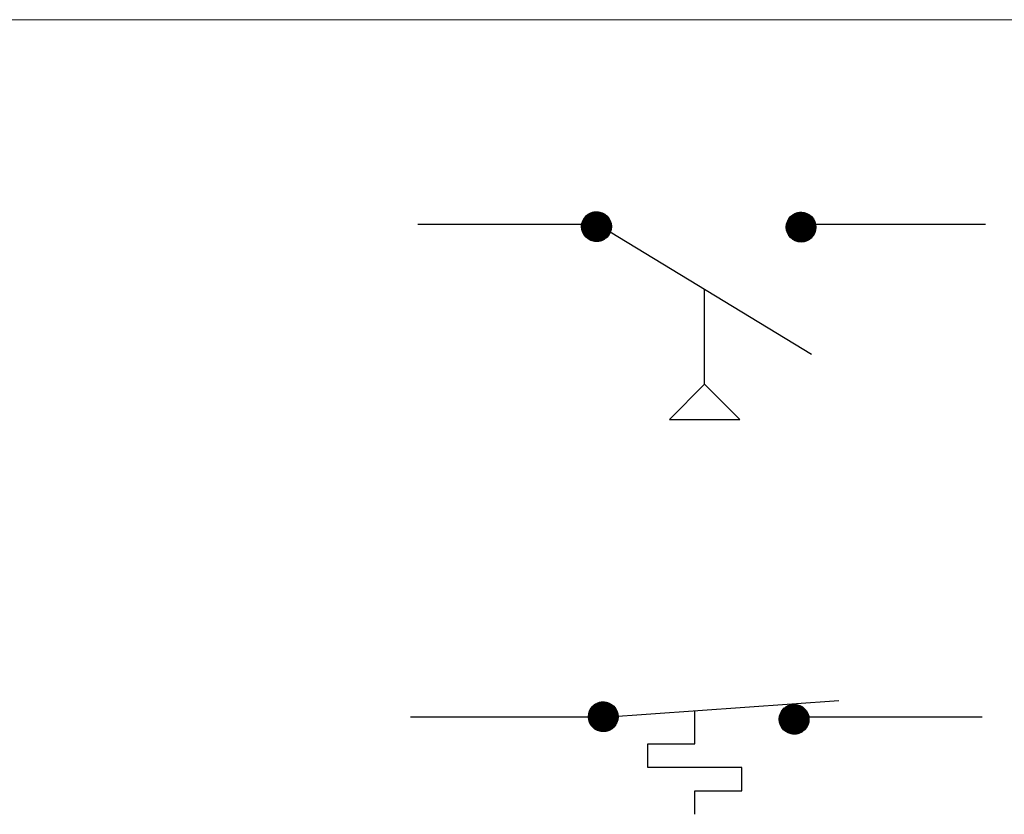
# Model space of a CAD drawing. Header units: inches. Extents: x 0.7 to 29.5, y 0.5 to 20.5.
# Tile 7 of 9: x 5.5 to 7.9, y 18.6 to 20.5. Entities that reach past the tile are written whole.
import ezdxf

# ---------------------------------------------------------------- set-up
doc = ezdxf.new("R2010")
doc.units = ezdxf.units.IN
doc.header["$MEASUREMENT"] = 0
doc.layers.get('0').update_dxf_attribs({"lineweight": 13})
doc.layers.add('M-ANNO-SYMB', color=6, linetype='Continuous', lineweight=30)
doc.layers.add('M-DIAG-GRPH', color=6, linetype='Continuous', lineweight=13)

# ---------------------------------------------------------------- blocks, each defined once
blk = doc.blocks.new('*U217')
at = {"color": 0}
for p, q in [((10.4849, 6.9662), (10.5488, 7.0301)), ((10.4849, 6.967), (10.5479, 7.0301)), ((10.4849, 6.9644), (10.5505, 7.03)), ((10.4849, 6.9653), (10.5496, 7.03)), ((10.4849, 6.9679), (10.547, 7.03)), ((10.4849, 6.9688), (10.5461, 7.03)), ((10.4849, 6.9698), (10.5452, 7.03)), ((10.485, 6.9636), (10.5514, 7.03)), ((10.485, 6.9627), (10.5522, 7.0299)), ((10.485, 6.9707), (10.5442, 7.0299)), ((10.4851, 6.9619), (10.553, 7.0299)), ((10.4851, 6.9716), (10.5433, 7.0299)), ((10.4851, 6.9611), (10.5538, 7.0298)), ((10.4851, 6.9726), (10.5423, 7.0298)), ((10.4852, 6.9603), (10.5546, 7.0297)), ((10.4852, 6.9736), (10.5413, 7.0297)), ((10.4853, 6.9595), (10.5554, 7.0296)), ((10.4854, 6.9746), (10.5403, 7.0296)), ((10.4854, 6.9587), (10.5562, 7.0295)), ((10.4855, 6.9579), (10.557, 7.0294)), ((10.4855, 6.9756), (10.5393, 7.0294)), ((10.4856, 6.9572), (10.5578, 7.0293)), ((10.4856, 6.9766), (10.5383, 7.0293)), ((10.4857, 6.9564), (10.5585, 7.0292)), ((10.4858, 6.9777), (10.5372, 7.0291)), ((10.4859, 6.9556), (10.5593, 7.0291)), ((10.486, 6.9549), (10.56, 7.0289)), ((10.486, 6.9788), (10.5361, 7.0289)), ((10.4861, 6.9542), (10.5608, 7.0288)), ((10.4862, 6.9799), (10.535, 7.0287)), ((10.4863, 6.9534), (10.5615, 7.0286)), ((10.4865, 6.9527), (10.5622, 7.0285)), ((10.4865, 6.981), (10.5339, 7.0284)), ((10.4866, 6.952), (10.5629, 7.0283)), ((10.4868, 6.9513), (10.5637, 7.0281)), ((10.4868, 6.9822), (10.5327, 7.0281)), ((10.487, 6.9506), (10.5644, 7.028)), ((10.4871, 6.9834), (10.5315, 7.0278)), ((10.4872, 6.9499), (10.565, 7.0278)), ((10.4874, 6.9492), (10.5657, 7.0276)), ((10.4874, 6.9846), (10.5303, 7.0275)), ((10.4876, 6.9485), (10.5664, 7.0274)), ((10.4878, 6.9478), (10.5671, 7.0272)), ((10.4878, 6.9859), (10.529, 7.0271)), ((10.488, 6.9472), (10.5678, 7.0269)), ((10.4882, 6.9465), (10.5684, 7.0267)), ((10.4883, 6.9872), (10.5277, 7.0267)), ((10.4884, 6.9458), (10.5691, 7.0265)), ((10.4887, 6.9452), (10.5697, 7.0263)), ((10.4888, 6.9886), (10.5263, 7.0262)), ((10.4889, 6.9445), (10.5704, 7.026)), ((10.4891, 6.9439), (10.571, 7.0258)), ((10.4893, 6.99), (10.5249, 7.0256)), ((10.4894, 6.9433), (10.5717, 7.0255)), ((10.4897, 6.9426), (10.5723, 7.0253)), ((10.4899, 6.942), (10.5729, 7.025)), ((10.4899, 6.9915), (10.5234, 7.025)), ((10.4902, 6.9414), (10.5735, 7.0248)), ((10.4904, 6.9408), (10.5741, 7.0245)), ((10.4906, 6.9931), (10.5218, 7.0243)), ((10.4907, 6.9402), (10.5747, 7.0242)), ((10.491, 6.9396), (10.5753, 7.0239)), ((10.4913, 6.939), (10.5759, 7.0236)), ((10.4914, 6.9948), (10.5201, 7.0235)), ((10.4916, 6.9384), (10.5765, 7.0233)), ((10.4919, 6.9378), (10.5771, 7.023)), ((10.4922, 6.9372), (10.5777, 7.0227)), ((10.4923, 6.9966), (10.5183, 7.0226)), ((10.4925, 6.9367), (10.5783, 7.0224)), ((10.4928, 6.9361), (10.5789, 7.0221)), ((10.4931, 6.9355), (10.5794, 7.0218)), ((10.4934, 6.935), (10.58, 7.0215)), ((10.4935, 6.9986), (10.5163, 7.0215)), ((10.4938, 6.9344), (10.5805, 7.0212)), ((10.4941, 6.9338), (10.5811, 7.0208)), ((10.4944, 6.9333), (10.5816, 7.0205)), ((10.4948, 6.9328), (10.5822, 7.0201)), ((10.4948, 7.0009), (10.5141, 7.0201)), ((10.4951, 6.9322), (10.5827, 7.0198)), ((10.4955, 6.9317), (10.5832, 7.0194)), ((10.4958, 6.9312), (10.5838, 7.0191)), ((10.4962, 6.9306), (10.5843, 7.0187)), ((10.4966, 6.9301), (10.5848, 7.0184)), ((10.4967, 7.0036), (10.5113, 7.0182)), ((10.4969, 6.9296), (10.5853, 7.018)), ((10.4973, 6.9291), (10.5858, 7.0176)), ((10.4977, 6.9286), (10.5863, 7.0172)), ((10.4981, 6.9281), (10.5868, 7.0169)), ((10.4985, 6.9276), (10.5873, 7.0165)), ((10.4989, 6.9271), (10.5878, 7.0161)), ((10.4992, 6.9266), (10.5883, 7.0157)), ((10.4996, 6.9261), (10.5888, 7.0153)), ((10.4998, 7.0076), (10.5074, 7.0151)), ((10.5001, 6.9256), (10.5893, 7.0149)), ((10.5005, 6.9252), (10.5898, 7.0145)), ((10.5009, 6.9247), (10.5902, 7.0141)), ((10.5013, 6.9242), (10.5907, 7.0136)), ((10.5017, 6.9238), (10.5912, 7.0132)), ((10.5021, 6.9233), (10.5916, 7.0128)), ((10.5026, 6.9229), (10.5921, 7.0124)), ((10.503, 6.9224), (10.5925, 7.0119)), ((10.5035, 6.922), (10.593, 7.0115)), ((10.5039, 6.9215), (10.5934, 7.011)), ((10.5043, 6.9211), (10.5938, 7.0106)), ((10.5048, 6.9207), (10.5943, 7.0101)), ((10.5053, 6.9202), (10.5947, 7.0097)), ((10.5057, 6.9198), (10.5951, 7.0092)), ((10.5062, 6.9194), (10.5955, 7.0087)), ((10.5067, 6.919), (10.5959, 7.0083)), ((10.5071, 6.9186), (10.5963, 7.0078)), ((10.5076, 6.9182), (10.5968, 7.0073)), ((10.5081, 6.9178), (10.5972, 7.0068)), ((10.5086, 6.9174), (10.5975, 7.0063)), ((10.5091, 6.917), (10.5979, 7.0059)), ((10.5096, 6.9166), (10.5983, 7.0054)), ((10.5101, 6.9162), (10.5987, 7.0049)), ((10.5106, 6.9158), (10.5991, 7.0043)), ((10.5111, 6.9155), (10.5995, 7.0038)), ((10.5116, 6.9151), (10.5998, 7.0033)), ((10.5121, 6.9147), (10.6002, 7.0028)), ((10.5127, 6.9144), (10.6006, 7.0023)), ((10.5132, 6.914), (10.6009, 7.0017)), ((10.5137, 6.9137), (10.6013, 7.0012)), ((10.5143, 6.9133), (10.6016, 7.0007)), ((10.5148, 6.913), (10.6019, 7.0001)), ((10.5153, 6.9127), (10.6023, 6.9996)), ((10.5159, 6.9123), (10.6026, 6.999)), ((10.5165, 6.912), (10.6029, 6.9985)), ((10.517, 6.9117), (10.6033, 6.9979)), ((10.5176, 6.9114), (10.6036, 6.9973)), ((10.5182, 6.911), (10.6039, 6.9968)), ((10.5187, 6.9107), (10.6042, 6.9962)), ((10.5193, 6.9104), (10.6045, 6.9956)), ((10.5199, 6.9101), (10.6048, 6.995)), ((10.5205, 6.9098), (10.6051, 6.9944)), ((10.5211, 6.9096), (10.6054, 6.9938)), ((10.5217, 6.9093), (10.6057, 6.9932)), ((10.5223, 6.909), (10.6059, 6.9926)), ((10.5229, 6.9087), (10.6062, 6.992)), ((10.5235, 6.9085), (10.6065, 6.9914)), ((10.5242, 6.9082), (10.6067, 6.9908)), ((10.5248, 6.908), (10.607, 6.9901)), ((10.5254, 6.9077), (10.6072, 6.9895)), ((10.5261, 6.9075), (10.6075, 6.9889)), ((10.5267, 6.9072), (10.6077, 6.9882)), ((10.5274, 6.907), (10.6079, 6.9876)), ((10.528, 6.9068), (10.6082, 6.9869)), ((10.5287, 6.9066), (10.6084, 6.9862)), ((10.5294, 6.9063), (10.6086, 6.9856)), ((10.53, 6.9061), (10.6088, 6.9849)), ((10.5307, 6.9059), (10.609, 6.9842)), ((10.5314, 6.9057), (10.6092, 6.9835)), ((10.5321, 6.9056), (10.6094, 6.9828)), ((10.5328, 6.9054), (10.6096, 6.9821)), ((10.5335, 6.9052), (10.6097, 6.9814)), ((10.5342, 6.905), (10.6099, 6.9807)), ((10.535, 6.9049), (10.6101, 6.98)), ((10.5357, 6.9047), (10.6102, 6.9792)), ((10.5364, 6.9046), (10.6104, 6.9785)), ((10.5372, 6.9044), (10.6105, 6.9777)), ((10.5379, 6.9043), (10.6106, 6.977)), ((10.5387, 6.9042), (10.6107, 6.9762)), ((10.5395, 6.9041), (10.6109, 6.9755)), ((10.5403, 6.904), (10.611, 6.9747)), ((10.541, 6.9039), (10.611, 6.9739)), ((10.5418, 6.9038), (10.6111, 6.9731)), ((10.5427, 6.9037), (10.6112, 6.9723)), ((10.5435, 6.9037), (10.6113, 6.9715)), ((10.5443, 6.9036), (10.6113, 6.9706)), ((10.5451, 6.9036), (10.6114, 6.9698)), ((10.546, 6.9035), (10.6114, 6.9689)), ((10.5468, 6.9035), (10.6114, 6.9681)), ((10.5477, 6.9035), (10.6114, 6.9672)), ((10.5486, 6.9035), (10.6114, 6.9663)), ((10.5495, 6.9035), (10.6114, 6.9654)), ((10.5504, 6.9035), (10.6114, 6.9645)), ((10.5513, 6.9036), (10.6114, 6.9636)), ((10.5523, 6.9036), (10.6113, 6.9627)), ((10.5532, 6.9037), (10.6112, 6.9617)), ((10.5542, 6.9038), (10.6112, 6.9607)), ((10.5552, 6.9039), (10.6111, 6.9598)), ((10.5562, 6.904), (10.6109, 6.9588)), ((10.5572, 6.9041), (10.6108, 6.9577)), ((10.5582, 6.9043), (10.6106, 6.9567)), ((10.5593, 6.9045), (10.6105, 6.9556)), ((10.5604, 6.9047), (10.6103, 6.9545)), ((10.5615, 6.9049), (10.61, 6.9534)), ((10.5627, 6.9052), (10.6098, 6.9523)), ((10.5638, 6.9054), (10.6095, 6.9511)), ((10.565, 6.9058), (10.6092, 6.9499)), ((10.5663, 6.9061), (10.6088, 6.9487)), ((10.5676, 6.9065), (10.6084, 6.9474)), ((10.5689, 6.907), (10.608, 6.9461)), ((10.5703, 6.9075), (10.6075, 6.9447)), ((10.5717, 6.908), (10.6069, 6.9432)), ((10.5732, 6.9086), (10.6063, 6.9417)), ((10.5748, 6.9094), (10.6056, 6.9401)), ((10.5765, 6.9102), (10.6047, 6.9384)), ((10.5784, 6.9112), (10.6038, 6.9366)), ((10.5804, 6.9123), (10.6026, 6.9345)), ((10.5828, 6.9138), (10.6012, 6.9322)), ((10.5856, 6.9158), (10.5992, 6.9293)), ((10.5903, 6.9195), (10.5954, 6.9246))]:
    blk.add_line(p, q, dxfattribs=at)
blk = doc.blocks.new('*U207')
at = {"color": 0}
for p, q in [((9.5957, 6.9739), (9.6605, 7.0387)), ((9.5957, 6.9748), (9.6596, 7.0387)), ((9.5957, 6.9757), (9.6587, 7.0387)), ((9.5957, 6.9766), (9.6578, 7.0387)), ((9.5957, 6.9775), (9.6569, 7.0387)), ((9.5957, 6.973), (9.6613, 7.0386)), ((9.5958, 6.9714), (9.663, 7.0386)), ((9.5958, 6.9722), (9.6622, 7.0386)), ((9.5958, 6.9784), (9.656, 7.0386)), ((9.5958, 6.9793), (9.6551, 7.0386)), ((9.5959, 6.9705), (9.6638, 7.0385)), ((9.5959, 6.9803), (9.6541, 7.0385)), ((9.596, 6.9689), (9.6655, 7.0384)), ((9.596, 6.9697), (9.6647, 7.0384)), ((9.596, 6.9812), (9.6532, 7.0384)), ((9.5961, 6.9681), (9.6663, 7.0383)), ((9.5961, 6.9822), (9.6522, 7.0383)), ((9.5962, 6.9673), (9.6671, 7.0382)), ((9.5962, 6.9832), (9.6512, 7.0382)), ((9.5963, 6.9666), (9.6678, 7.0381)), ((9.5963, 6.9842), (9.6502, 7.0381)), ((9.5964, 6.9658), (9.6686, 7.038)), ((9.5965, 6.9853), (9.6491, 7.0379)), ((9.5966, 6.965), (9.6694, 7.0378)), ((9.5967, 6.9643), (9.6701, 7.0377)), ((9.5967, 6.9863), (9.6481, 7.0377)), ((9.5968, 6.9635), (9.6709, 7.0376)), ((9.5969, 6.9874), (9.647, 7.0375)), ((9.597, 6.9628), (9.6716, 7.0374)), ((9.5971, 6.9621), (9.6723, 7.0373)), ((9.5971, 6.9885), (9.6459, 7.0373)), ((9.5973, 6.9613), (9.6731, 7.0371)), ((9.5973, 6.9897), (9.6447, 7.0371)), ((9.5975, 6.9606), (9.6738, 7.0369)), ((9.5976, 6.9599), (9.6745, 7.0368)), ((9.5976, 6.9908), (9.6436, 7.0368)), ((9.5978, 6.9592), (9.6752, 7.0366)), ((9.5979, 6.992), (9.6424, 7.0365)), ((9.598, 6.9585), (9.6759, 7.0364)), ((9.5982, 6.9578), (9.6766, 7.0362)), ((9.5983, 6.9933), (9.6411, 7.0361)), ((9.5984, 6.9571), (9.6773, 7.036)), ((9.5986, 6.9565), (9.6779, 7.0358)), ((9.5987, 6.9945), (9.6399, 7.0357)), ((9.5988, 6.9558), (9.6786, 7.0356)), ((9.599, 6.9551), (9.6793, 7.0354)), ((9.5991, 6.9958), (9.6385, 7.0353)), ((9.5993, 6.9545), (9.6799, 7.0351)), ((9.5995, 6.9538), (9.6806, 7.0349)), ((9.5996, 6.9972), (9.6372, 7.0348)), ((9.5997, 6.9532), (9.6812, 7.0347)), ((9.6, 6.9525), (9.6819, 7.0344)), ((9.6001, 6.9986), (9.6357, 7.0343)), ((9.6002, 6.9519), (9.6825, 7.0342)), ((9.6005, 6.9513), (9.6831, 7.0339)), ((9.6007, 6.9506), (9.6837, 7.0336)), ((9.6007, 7.0001), (9.6342, 7.0336)), ((9.601, 6.95), (9.6844, 7.0334)), ((9.6013, 6.9494), (9.685, 7.0331)), ((9.6014, 7.0017), (9.6327, 7.0329)), ((9.6016, 6.9488), (9.6856, 7.0328)), ((9.6018, 6.9482), (9.6862, 7.0325)), ((9.6021, 6.9476), (9.6868, 7.0323)), ((9.6022, 7.0034), (9.631, 7.0321)), ((9.6024, 6.947), (9.6874, 7.032)), ((9.6027, 6.9464), (9.688, 7.0317)), ((9.603, 6.9459), (9.6885, 7.0314)), ((9.6032, 7.0052), (9.6292, 7.0312)), ((9.6033, 6.9453), (9.6891, 7.0311)), ((9.6036, 6.9447), (9.6897, 7.0307)), ((9.604, 6.9441), (9.6902, 7.0304)), ((9.6043, 6.9436), (9.6908, 7.0301)), ((9.6043, 7.0072), (9.6272, 7.0301)), ((9.6046, 6.943), (9.6914, 7.0298)), ((9.6049, 6.9425), (9.6919, 7.0294)), ((9.6053, 6.9419), (9.6925, 7.0291)), ((9.6056, 6.9414), (9.693, 7.0288)), ((9.6057, 7.0095), (9.6249, 7.0287)), ((9.606, 6.9408), (9.6935, 7.0284)), ((9.6063, 6.9403), (9.6941, 7.0281)), ((9.6067, 6.9398), (9.6946, 7.0277)), ((9.607, 6.9393), (9.6951, 7.0274)), ((9.6074, 6.9387), (9.6956, 7.027)), ((9.6075, 7.0122), (9.6222, 7.0269)), ((9.6078, 6.9382), (9.6962, 7.0266)), ((9.6081, 6.9377), (9.6967, 7.0262)), ((9.6085, 6.9372), (9.6972, 7.0259)), ((9.6089, 6.9367), (9.6977, 7.0255)), ((9.6093, 6.9362), (9.6982, 7.0251)), ((9.6097, 6.9357), (9.6987, 7.0247)), ((9.6101, 6.9352), (9.6992, 7.0243)), ((9.6105, 6.9347), (9.6996, 7.0239)), ((9.6106, 7.0162), (9.6182, 7.0238)), ((9.6109, 6.9343), (9.7001, 7.0235)), ((9.6113, 6.9338), (9.7006, 7.0231)), ((9.6117, 6.9333), (9.7011, 7.0227)), ((9.6121, 6.9329), (9.7015, 7.0223)), ((9.6125, 6.9324), (9.702, 7.0218)), ((9.613, 6.9319), (9.7024, 7.0214)), ((9.6134, 6.9315), (9.7029, 7.021)), ((9.6138, 6.931), (9.7033, 7.0205)), ((9.6143, 6.9306), (9.7038, 7.0201)), ((9.6147, 6.9302), (9.7042, 7.0197)), ((9.6152, 6.9297), (9.7047, 7.0192)), ((9.6156, 6.9293), (9.7051, 7.0188)), ((9.6161, 6.9289), (9.7055, 7.0183)), ((9.6165, 6.9284), (9.7059, 7.0178)), ((9.617, 6.928), (9.7064, 7.0174)), ((9.6175, 6.9276), (9.7068, 7.0169)), ((9.618, 6.9272), (9.7072, 7.0164)), ((9.6184, 6.9268), (9.7076, 7.0159)), ((9.6189, 6.9264), (9.708, 7.0155)), ((9.6194, 6.926), (9.7084, 7.015)), ((9.6199, 6.9256), (9.7088, 7.0145)), ((9.6204, 6.9252), (9.7092, 7.014)), ((9.6209, 6.9248), (9.7095, 7.0135)), ((9.6214, 6.9245), (9.7099, 7.013)), ((9.6219, 6.9241), (9.7103, 7.0125)), ((9.6224, 6.9237), (9.7107, 7.0119)), ((9.623, 6.9234), (9.711, 7.0114)), ((9.6235, 6.923), (9.7114, 7.0109)), ((9.624, 6.9227), (9.7117, 7.0104)), ((9.6245, 6.9223), (9.7121, 7.0098)), ((9.6251, 6.922), (9.7124, 7.0093)), ((9.6256, 6.9216), (9.7128, 7.0088)), ((9.6262, 6.9213), (9.7131, 7.0082)), ((9.6267, 6.9209), (9.7134, 7.0077)), ((9.6273, 6.9206), (9.7138, 7.0071)), ((9.6278, 6.9203), (9.7141, 7.0065)), ((9.6284, 6.92), (9.7144, 7.006)), ((9.629, 6.9197), (9.7147, 7.0054)), ((9.6296, 6.9194), (9.715, 7.0048)), ((9.6301, 6.9191), (9.7153, 7.0042)), ((9.6307, 6.9188), (9.7156, 7.0037)), ((9.6313, 6.9185), (9.7159, 7.0031)), ((9.6319, 6.9182), (9.7162, 7.0025)), ((9.6325, 6.9179), (9.7165, 7.0019)), ((9.6331, 6.9176), (9.7168, 7.0013)), ((9.6337, 6.9174), (9.717, 7.0006)), ((9.6344, 6.9171), (9.7173, 7)), ((9.635, 6.9168), (9.7176, 6.9994)), ((9.6356, 6.9166), (9.7178, 6.9988)), ((9.6363, 6.9163), (9.7181, 6.9981)), ((9.6369, 6.9161), (9.7183, 6.9975)), ((9.6375, 6.9159), (9.7185, 6.9968)), ((9.6382, 6.9156), (9.7188, 6.9962)), ((9.6389, 6.9154), (9.719, 6.9955)), ((9.6395, 6.9152), (9.7192, 6.9949)), ((9.6402, 6.915), (9.7194, 6.9942)), ((9.6409, 6.9148), (9.7196, 6.9935)), ((9.6415, 6.9146), (9.7198, 6.9928)), ((9.6422, 6.9144), (9.72, 6.9921)), ((9.6429, 6.9142), (9.7202, 6.9914)), ((9.6436, 6.914), (9.7204, 6.9907)), ((9.6444, 6.9138), (9.7206, 6.99)), ((9.6451, 6.9137), (9.7207, 6.9893)), ((9.6458, 6.9135), (9.7209, 6.9886)), ((9.6465, 6.9133), (9.721, 6.9879)), ((9.6473, 6.9132), (9.7212, 6.9871)), ((9.648, 6.9131), (9.7213, 6.9864)), ((9.6488, 6.9129), (9.7214, 6.9856)), ((9.6495, 6.9128), (9.7216, 6.9849)), ((9.6503, 6.9127), (9.7217, 6.9841)), ((9.6511, 6.9126), (9.7218, 6.9833)), ((9.6519, 6.9125), (9.7219, 6.9825)), ((9.6527, 6.9124), (9.722, 6.9817)), ((9.6535, 6.9123), (9.722, 6.9809)), ((9.6543, 6.9123), (9.7221, 6.9801)), ((9.6551, 6.9122), (9.7222, 6.9793)), ((9.656, 6.9122), (9.7222, 6.9784)), ((9.6568, 6.9121), (9.7222, 6.9776)), ((9.6577, 6.9121), (9.7223, 6.9767)), ((9.6585, 6.9121), (9.7223, 6.9758)), ((9.6594, 6.9121), (9.7223, 6.975)), ((9.6603, 6.9121), (9.7223, 6.9741)), ((9.6612, 6.9121), (9.7222, 6.9732)), ((9.6622, 6.9122), (9.7222, 6.9722)), ((9.6631, 6.9122), (9.7221, 6.9713)), ((9.664, 6.9123), (9.7221, 6.9703)), ((9.665, 6.9124), (9.722, 6.9694)), ((9.666, 6.9125), (9.7219, 6.9684)), ((9.667, 6.9126), (9.7218, 6.9674)), ((9.668, 6.9128), (9.7216, 6.9664)), ((9.6691, 6.9129), (9.7215, 6.9653)), ((9.6701, 6.9131), (9.7213, 6.9642)), ((9.6712, 6.9133), (9.7211, 6.9632)), ((9.6723, 6.9135), (9.7209, 6.962)), ((9.6735, 6.9138), (9.7206, 6.9609)), ((9.6747, 6.9141), (9.7203, 6.9597)), ((9.6759, 6.9144), (9.72, 6.9585)), ((9.6771, 6.9148), (9.7196, 6.9573)), ((9.6784, 6.9151), (9.7192, 6.956)), ((9.6797, 6.9156), (9.7188, 6.9547)), ((9.6811, 6.9161), (9.7183, 6.9533)), ((9.6825, 6.9166), (9.7177, 6.9519)), ((9.684, 6.9173), (9.7171, 6.9503)), ((9.6856, 6.918), (9.7164, 6.9487)), ((9.6874, 6.9188), (9.7156, 6.947)), ((9.6892, 6.9198), (9.7146, 6.9452)), ((9.6912, 6.9209), (9.7134, 6.9431)), ((9.6936, 6.9224), (9.712, 6.9408)), ((9.6965, 6.9244), (9.71, 6.9379)), ((9.7011, 6.9282), (9.7062, 6.9333))]:
    blk.add_line(p, q, dxfattribs=at)
blk = doc.blocks.new('*U208')
at = {"color": 0}
for p, q in [((10.4849, 6.9662), (10.5488, 7.0301)), ((10.4849, 6.967), (10.5479, 7.0301)), ((10.4849, 6.9644), (10.5505, 7.03)), ((10.4849, 6.9653), (10.5496, 7.03)), ((10.4849, 6.9679), (10.547, 7.03)), ((10.4849, 6.9688), (10.5461, 7.03)), ((10.4849, 6.9698), (10.5452, 7.03)), ((10.485, 6.9636), (10.5514, 7.03)), ((10.485, 6.9627), (10.5522, 7.0299)), ((10.485, 6.9707), (10.5442, 7.0299)), ((10.4851, 6.9619), (10.553, 7.0299)), ((10.4851, 6.9716), (10.5433, 7.0299)), ((10.4851, 6.9611), (10.5538, 7.0298)), ((10.4851, 6.9726), (10.5423, 7.0298)), ((10.4852, 6.9603), (10.5546, 7.0297)), ((10.4852, 6.9736), (10.5413, 7.0297)), ((10.4853, 6.9595), (10.5554, 7.0296)), ((10.4854, 6.9746), (10.5403, 7.0296)), ((10.4854, 6.9587), (10.5562, 7.0295)), ((10.4855, 6.9579), (10.557, 7.0294)), ((10.4855, 6.9756), (10.5393, 7.0294)), ((10.4856, 6.9572), (10.5578, 7.0293)), ((10.4856, 6.9766), (10.5383, 7.0293)), ((10.4857, 6.9564), (10.5585, 7.0292)), ((10.4858, 6.9777), (10.5372, 7.0291)), ((10.4859, 6.9556), (10.5593, 7.0291)), ((10.486, 6.9549), (10.56, 7.0289)), ((10.486, 6.9788), (10.5361, 7.0289)), ((10.4861, 6.9542), (10.5608, 7.0288)), ((10.4862, 6.9799), (10.535, 7.0287)), ((10.4863, 6.9534), (10.5615, 7.0286)), ((10.4865, 6.9527), (10.5622, 7.0285)), ((10.4865, 6.981), (10.5339, 7.0284)), ((10.4866, 6.952), (10.5629, 7.0283)), ((10.4868, 6.9513), (10.5637, 7.0281)), ((10.4868, 6.9822), (10.5327, 7.0281)), ((10.487, 6.9506), (10.5644, 7.028)), ((10.4871, 6.9834), (10.5315, 7.0278)), ((10.4872, 6.9499), (10.565, 7.0278)), ((10.4874, 6.9492), (10.5657, 7.0276)), ((10.4874, 6.9846), (10.5303, 7.0275)), ((10.4876, 6.9485), (10.5664, 7.0274)), ((10.4878, 6.9478), (10.5671, 7.0272)), ((10.4878, 6.9859), (10.529, 7.0271)), ((10.488, 6.9472), (10.5678, 7.0269)), ((10.4882, 6.9465), (10.5684, 7.0267)), ((10.4883, 6.9872), (10.5277, 7.0267)), ((10.4884, 6.9458), (10.5691, 7.0265)), ((10.4887, 6.9452), (10.5697, 7.0263)), ((10.4888, 6.9886), (10.5263, 7.0262)), ((10.4889, 6.9445), (10.5704, 7.026)), ((10.4891, 6.9439), (10.571, 7.0258)), ((10.4893, 6.99), (10.5249, 7.0256)), ((10.4894, 6.9433), (10.5717, 7.0255)), ((10.4897, 6.9426), (10.5723, 7.0253)), ((10.4899, 6.942), (10.5729, 7.025)), ((10.4899, 6.9915), (10.5234, 7.025)), ((10.4902, 6.9414), (10.5735, 7.0248)), ((10.4904, 6.9408), (10.5741, 7.0245)), ((10.4906, 6.9931), (10.5218, 7.0243)), ((10.4907, 6.9402), (10.5747, 7.0242)), ((10.491, 6.9396), (10.5753, 7.0239)), ((10.4913, 6.939), (10.5759, 7.0236)), ((10.4914, 6.9948), (10.5201, 7.0235)), ((10.4916, 6.9384), (10.5765, 7.0233)), ((10.4919, 6.9378), (10.5771, 7.023)), ((10.4922, 6.9372), (10.5777, 7.0227)), ((10.4923, 6.9966), (10.5183, 7.0226)), ((10.4925, 6.9367), (10.5783, 7.0224)), ((10.4928, 6.9361), (10.5789, 7.0221)), ((10.4931, 6.9355), (10.5794, 7.0218)), ((10.4934, 6.935), (10.58, 7.0215)), ((10.4935, 6.9986), (10.5163, 7.0215)), ((10.4938, 6.9344), (10.5805, 7.0212)), ((10.4941, 6.9338), (10.5811, 7.0208)), ((10.4944, 6.9333), (10.5816, 7.0205)), ((10.4948, 6.9328), (10.5822, 7.0201)), ((10.4948, 7.0009), (10.5141, 7.0201)), ((10.4951, 6.9322), (10.5827, 7.0198)), ((10.4955, 6.9317), (10.5832, 7.0194)), ((10.4958, 6.9312), (10.5838, 7.0191)), ((10.4962, 6.9306), (10.5843, 7.0187)), ((10.4966, 6.9301), (10.5848, 7.0184)), ((10.4967, 7.0036), (10.5113, 7.0182)), ((10.4969, 6.9296), (10.5853, 7.018)), ((10.4973, 6.9291), (10.5858, 7.0176)), ((10.4977, 6.9286), (10.5863, 7.0172)), ((10.4981, 6.9281), (10.5868, 7.0169)), ((10.4985, 6.9276), (10.5873, 7.0165)), ((10.4989, 6.9271), (10.5878, 7.0161)), ((10.4992, 6.9266), (10.5883, 7.0157)), ((10.4996, 6.9261), (10.5888, 7.0153)), ((10.4998, 7.0076), (10.5074, 7.0151)), ((10.5001, 6.9256), (10.5893, 7.0149)), ((10.5005, 6.9252), (10.5898, 7.0145)), ((10.5009, 6.9247), (10.5902, 7.0141)), ((10.5013, 6.9242), (10.5907, 7.0136)), ((10.5017, 6.9238), (10.5912, 7.0132)), ((10.5021, 6.9233), (10.5916, 7.0128)), ((10.5026, 6.9229), (10.5921, 7.0124)), ((10.503, 6.9224), (10.5925, 7.0119)), ((10.5035, 6.922), (10.593, 7.0115)), ((10.5039, 6.9215), (10.5934, 7.011)), ((10.5043, 6.9211), (10.5938, 7.0106)), ((10.5048, 6.9207), (10.5943, 7.0101)), ((10.5053, 6.9202), (10.5947, 7.0097)), ((10.5057, 6.9198), (10.5951, 7.0092)), ((10.5062, 6.9194), (10.5955, 7.0087)), ((10.5067, 6.919), (10.5959, 7.0083)), ((10.5071, 6.9186), (10.5963, 7.0078)), ((10.5076, 6.9182), (10.5968, 7.0073)), ((10.5081, 6.9178), (10.5972, 7.0068)), ((10.5086, 6.9174), (10.5975, 7.0063)), ((10.5091, 6.917), (10.5979, 7.0059)), ((10.5096, 6.9166), (10.5983, 7.0054)), ((10.5101, 6.9162), (10.5987, 7.0049)), ((10.5106, 6.9158), (10.5991, 7.0043)), ((10.5111, 6.9155), (10.5995, 7.0038)), ((10.5116, 6.9151), (10.5998, 7.0033)), ((10.5121, 6.9147), (10.6002, 7.0028)), ((10.5127, 6.9144), (10.6006, 7.0023)), ((10.5132, 6.914), (10.6009, 7.0017)), ((10.5137, 6.9137), (10.6013, 7.0012)), ((10.5143, 6.9133), (10.6016, 7.0007)), ((10.5148, 6.913), (10.6019, 7.0001)), ((10.5153, 6.9127), (10.6023, 6.9996)), ((10.5159, 6.9123), (10.6026, 6.999)), ((10.5165, 6.912), (10.6029, 6.9985)), ((10.517, 6.9117), (10.6033, 6.9979)), ((10.5176, 6.9114), (10.6036, 6.9973)), ((10.5182, 6.911), (10.6039, 6.9968)), ((10.5187, 6.9107), (10.6042, 6.9962)), ((10.5193, 6.9104), (10.6045, 6.9956)), ((10.5199, 6.9101), (10.6048, 6.995)), ((10.5205, 6.9098), (10.6051, 6.9944)), ((10.5211, 6.9096), (10.6054, 6.9938)), ((10.5217, 6.9093), (10.6057, 6.9932)), ((10.5223, 6.909), (10.6059, 6.9926)), ((10.5229, 6.9087), (10.6062, 6.992)), ((10.5235, 6.9085), (10.6065, 6.9914)), ((10.5242, 6.9082), (10.6067, 6.9908)), ((10.5248, 6.908), (10.607, 6.9901)), ((10.5254, 6.9077), (10.6072, 6.9895)), ((10.5261, 6.9075), (10.6075, 6.9889)), ((10.5267, 6.9072), (10.6077, 6.9882)), ((10.5274, 6.907), (10.6079, 6.9876)), ((10.528, 6.9068), (10.6082, 6.9869)), ((10.5287, 6.9066), (10.6084, 6.9862)), ((10.5294, 6.9063), (10.6086, 6.9856)), ((10.53, 6.9061), (10.6088, 6.9849)), ((10.5307, 6.9059), (10.609, 6.9842)), ((10.5314, 6.9057), (10.6092, 6.9835)), ((10.5321, 6.9056), (10.6094, 6.9828)), ((10.5328, 6.9054), (10.6096, 6.9821)), ((10.5335, 6.9052), (10.6097, 6.9814)), ((10.5342, 6.905), (10.6099, 6.9807)), ((10.535, 6.9049), (10.6101, 6.98)), ((10.5357, 6.9047), (10.6102, 6.9792)), ((10.5364, 6.9046), (10.6104, 6.9785)), ((10.5372, 6.9044), (10.6105, 6.9777)), ((10.5379, 6.9043), (10.6106, 6.977)), ((10.5387, 6.9042), (10.6107, 6.9762)), ((10.5395, 6.9041), (10.6109, 6.9755)), ((10.5403, 6.904), (10.611, 6.9747)), ((10.541, 6.9039), (10.611, 6.9739)), ((10.5418, 6.9038), (10.6111, 6.9731)), ((10.5427, 6.9037), (10.6112, 6.9723)), ((10.5435, 6.9037), (10.6113, 6.9715)), ((10.5443, 6.9036), (10.6113, 6.9706)), ((10.5451, 6.9036), (10.6114, 6.9698)), ((10.546, 6.9035), (10.6114, 6.9689)), ((10.5468, 6.9035), (10.6114, 6.9681)), ((10.5477, 6.9035), (10.6114, 6.9672)), ((10.5486, 6.9035), (10.6114, 6.9663)), ((10.5495, 6.9035), (10.6114, 6.9654)), ((10.5504, 6.9035), (10.6114, 6.9645)), ((10.5513, 6.9036), (10.6114, 6.9636)), ((10.5523, 6.9036), (10.6113, 6.9627)), ((10.5532, 6.9037), (10.6112, 6.9617)), ((10.5542, 6.9038), (10.6112, 6.9607)), ((10.5552, 6.9039), (10.6111, 6.9598)), ((10.5562, 6.904), (10.6109, 6.9588)), ((10.5572, 6.9041), (10.6108, 6.9577)), ((10.5582, 6.9043), (10.6106, 6.9567)), ((10.5593, 6.9045), (10.6105, 6.9556)), ((10.5604, 6.9047), (10.6103, 6.9545)), ((10.5615, 6.9049), (10.61, 6.9534)), ((10.5627, 6.9052), (10.6098, 6.9523)), ((10.5638, 6.9054), (10.6095, 6.9511)), ((10.565, 6.9058), (10.6092, 6.9499)), ((10.5663, 6.9061), (10.6088, 6.9487)), ((10.5676, 6.9065), (10.6084, 6.9474)), ((10.5689, 6.907), (10.608, 6.9461)), ((10.5703, 6.9075), (10.6075, 6.9447)), ((10.5717, 6.908), (10.6069, 6.9432)), ((10.5732, 6.9086), (10.6063, 6.9417)), ((10.5748, 6.9094), (10.6056, 6.9401)), ((10.5765, 6.9102), (10.6047, 6.9384)), ((10.5784, 6.9112), (10.6038, 6.9366)), ((10.5804, 6.9123), (10.6026, 6.9345)), ((10.5828, 6.9138), (10.6012, 6.9322)), ((10.5856, 6.9158), (10.5992, 6.9293)), ((10.5903, 6.9195), (10.5954, 6.9246))]:
    blk.add_line(p, q, dxfattribs=at)

msp = doc.modelspace()

# ---------------------------------------------------------------- linework, layer by layer
at = {"layer": 'M-ANNO-SYMB'}
for p, q in [((6.9408, 20.0057), (6.4874, 20.0057)), ((7.8694, 20.0063), (7.4087, 20.0063)), ((6.9551, 19.9883), (7.4456, 19.6901)), ((7.1854, 19.6171), (7.1854, 19.8482)), ((7.1854, 19.6171), (7.0997, 19.5313)), ((7.2712, 19.5313), (7.1854, 19.6171)), ((7.0997, 19.5313), (7.2712, 19.5313)), ((6.9399, 18.8059), (7.5124, 18.8464)), ((6.9325, 18.8056), (6.4692, 18.8056)), ((7.1614, 18.7408), (7.1614, 18.8216)), ((7.8611, 18.8062), (7.3979, 18.8062)), ((7.047, 18.7408), (7.1614, 18.7408)), ((7.047, 18.6836), (7.047, 18.7408)), ((7.2757, 18.6836), (7.047, 18.6836)), ((7.2757, 18.6264), (7.2757, 18.6836)), ((7.1614, 18.6264), (7.2757, 18.6264)), ((7.1614, 18.5693), (7.1614, 18.6264))]:
    msp.add_line(p, q, dxfattribs=at)
for centre in [(6.9222, 20.0008), (7.4203, 19.9996), (6.9386, 18.8069), (7.4034, 18.8007)]:
    msp.add_circle(centre, 0.0362, dxfattribs=at)
at = {"layer": 'M-DIAG-GRPH'}
msp.add_line((0.7497, 20.505), (21.8158, 20.505), dxfattribs=at)

# ---------------------------------------------------------------- block references
at = {"layer": 'M-ANNO-SYMB', "linetype": 'Continuous', "xscale": 0.5716718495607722, "yscale": 0.5716718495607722, "zscale": 0.5716718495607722}
for name, p in [('*U217', (0.8921, 16.0181)), ('*U217', (1.3902, 16.0169)), ('*U207', (1.4168, 14.8193)), ('*U208', (1.3733, 14.818))]:
    msp.add_blockref(name, p, dxfattribs=at)

doc.saveas('drawing.dxf')
